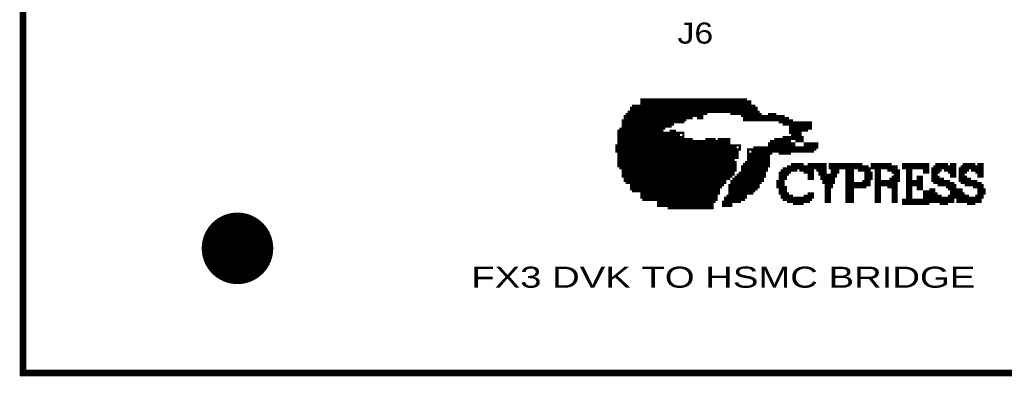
# Model space of a CAD drawing. Extents: x -0.1 to 58.6, y -0.1 to 66.1.
# Tile 1 of 29: x -0.1 to 29.6, y -0.1 to 10.7. Entities that reach past the tile are written whole.
import ezdxf

# ---------------------------------------------------------------- set-up
doc = ezdxf.new("R2010")
doc.units = 0
for name, color, linetype in [('BG_OUTLINE', 3, 'CONTINUOUS'), ('PG_SILKSCREEN_TOP', 5, 'CONTINUOUS'), ('PIN_SOLDERMASK_TOP', 9, 'CONTINUOUS'), ('PIN_TOP', 8, 'CONTINUOUS'), ('RD_SILKSCREEN_TOP', 10, 'CONTINUOUS')]:
    doc.layers.add(name, color=color, linetype=linetype)

msp = doc.modelspace()

# ---------------------------------------------------------------- linework, layer by layer
at = {"layer": 'BG_OUTLINE', "const_width": 0.2032}
msp.add_lwpolyline([(0.000015, 0), (33.500017, 0), (33.500017, 10.499999), (58.500018, 10.499999), (58.500018, 55.499998), (33.500017, 55.499998), (33.500017, 66), (0.000015, 66)], close=True, dxfattribs=at)
at = {"layer": 'PG_SILKSCREEN_TOP', "const_width": 0.127}
for points in [[(18.374639, 7.909555), (18.374639, 7.971785), (20.837169, 7.971785), (20.837169, 7.909555)], [(18.438139, 7.971785), (18.438139, 8.035285), (22.037319, 8.035285), (22.037319, 7.971785)], [(18.689599, 8.162285), (18.689599, 8.224515), (21.784589, 8.224515), (21.784589, 8.162285)], [(19.574789, 8.098785), (19.574789, 8.162285), (21.911589, 8.162285), (21.911589, 8.098785)], [(20.900669, 7.909555), (20.900669, 7.971785), (21.027669, 7.971785), (21.027669, 7.909555)], [(21.153399, 7.909555), (21.153399, 7.971785), (22.100819, 7.971785), (22.100819, 7.909555)], [(18.185409, 7.656825), (18.185409, 7.719055), (19.953249, 7.719055), (19.953249, 7.656825)], [(18.247639, 7.719055), (18.247639, 7.782555), (20.016749, 7.782555), (20.016749, 7.719055)], [(18.311139, 7.782555), (18.311139, 7.846055), (20.458709, 7.846055), (20.458709, 7.782555)], [(19.322059, 7.846055), (19.322059, 7.909555), (20.584439, 7.909555), (20.584439, 7.846055)], [(20.080249, 7.719055), (20.080249, 7.782555), (20.142479, 7.782555), (20.142479, 7.719055)], [(20.395209, 7.719055), (20.395209, 7.782555), (20.458709, 7.782555), (20.458709, 7.719055)], [(21.406129, 7.846055), (21.406129, 7.909555), (22.100819, 7.909555), (22.100819, 7.846055)], [(21.722359, 7.782555), (21.722359, 7.846055), (22.164319, 7.846055), (22.164319, 7.782555)], [(21.784589, 7.656825), (21.784589, 7.719055), (21.973819, 7.719055), (21.973819, 7.656825)], [(21.848089, 7.719055), (21.848089, 7.782555), (22.226549, 7.782555), (22.226549, 7.719055)], [(22.037319, 7.656825), (22.037319, 7.719055), (22.164319, 7.719055), (22.164319, 7.656825)], [(22.290049, 7.656825), (22.290049, 7.719055), (22.479279, 7.719055), (22.479279, 7.656825)], [(22.542779, 7.719055), (22.542779, 7.782555), (22.669779, 7.782555), (22.669779, 7.719055)], [(22.542779, 7.656825), (22.542779, 7.719055), (22.922509, 7.719055), (22.922509, 7.656825)], [(18.121909, 7.529825), (18.121909, 7.593325), (19.574789, 7.593325), (19.574789, 7.529825)], [(18.121909, 7.467595), (18.121909, 7.529825), (19.511289, 7.529825), (19.511289, 7.467595)], [(19.069329, 7.404095), (19.069329, 7.467595), (19.322059, 7.467595), (19.322059, 7.404095)], [(19.195059, 7.593325), (19.195059, 7.656825), (19.889749, 7.656825), (19.889749, 7.593325)], [(22.859009, 7.593325), (22.859009, 7.656825), (22.922509, 7.656825), (22.922509, 7.593325)], [(22.922509, 7.593325), (22.922509, 7.656825), (23.048239, 7.656825), (23.048239, 7.593325)], [(22.984739, 7.529825), (22.984739, 7.593325), (23.173969, 7.593325), (23.173969, 7.529825)], [(23.173969, 7.467595), (23.173969, 7.529825), (23.742929, 7.529825), (23.742929, 7.467595)], [(23.426699, 7.340595), (23.426699, 7.404095), (23.617199, 7.404095), (23.617199, 7.340595)], [(23.553699, 7.404095), (23.553699, 7.467595), (23.742929, 7.467595), (23.742929, 7.404095)], [(17.996179, 7.214865), (17.996179, 7.277095), (19.258559, 7.277095), (19.258559, 7.214865)], [(17.996179, 7.025635), (17.996179, 7.087865), (19.827519, 7.087865), (19.827519, 7.025635)], [(18.058409, 7.277095), (18.058409, 7.340595), (19.258559, 7.340595), (19.258559, 7.277095)], [(19.005829, 7.151365), (19.005829, 7.214865), (19.764019, 7.214865), (19.764019, 7.151365)], [(19.574789, 7.214865), (19.574789, 7.277095), (19.637019, 7.277095), (19.637019, 7.214865)], [(19.827519, 7.151365), (19.827519, 7.214865), (19.889749, 7.214865), (19.889749, 7.151365)], [(22.984739, 7.025635), (22.984739, 7.087865), (23.111739, 7.087865), (23.111739, 7.025635)], [(23.173969, 7.277095), (23.173969, 7.340595), (23.300969, 7.340595), (23.300969, 7.277095)], [(23.237469, 7.214865), (23.237469, 7.277095), (23.426699, 7.277095), (23.426699, 7.214865)], [(23.237469, 7.087865), (23.237469, 7.151365), (23.364469, 7.151365), (23.364469, 7.087865)], [(23.364469, 7.151365), (23.364469, 7.214865), (23.426699, 7.214865), (23.426699, 7.151365)], [(23.364469, 7.025635), (23.364469, 7.087865), (23.426699, 7.087865), (23.426699, 7.025635)], [(23.426699, 7.025635), (23.426699, 7.087865), (23.490199, 7.087865), (23.490199, 7.025635)], [(17.932679, 6.772905), (17.932679, 6.835135), (21.216899, 6.835135), (21.216899, 6.772905)], [(17.932679, 6.709405), (17.932679, 6.772905), (21.280399, 6.772905), (21.280399, 6.709405)], [(17.996179, 6.962135), (17.996179, 7.025635), (19.889749, 7.025635), (19.889749, 6.962135)], [(18.943599, 6.898635), (18.943599, 6.962135), (20.964169, 6.962135), (20.964169, 6.898635)], [(19.889749, 6.962135), (19.889749, 7.025635), (20.142479, 7.025635), (20.142479, 6.962135)], [(20.647939, 6.962135), (20.647939, 7.025635), (20.837169, 7.025635), (20.837169, 6.962135)], [(21.027669, 6.962135), (21.027669, 7.025635), (21.216899, 7.025635), (21.216899, 6.962135)], [(21.216899, 6.962135), (21.216899, 7.025635), (21.280399, 7.025635), (21.280399, 6.962135)], [(21.280399, 6.772905), (21.280399, 6.835135), (21.406129, 6.835135), (21.406129, 6.772905)], [(21.342629, 6.709405), (21.342629, 6.772905), (21.406129, 6.772905), (21.406129, 6.709405)], [(21.531859, 6.772905), (21.531859, 6.835135), (21.595359, 6.835135), (21.595359, 6.772905)], [(22.100819, 6.709405), (22.100819, 6.772905), (22.353549, 6.772905), (22.353549, 6.709405)], [(22.353549, 6.709405), (22.353549, 6.772905), (22.795509, 6.772905), (22.795509, 6.709405)], [(22.542779, 6.835135), (22.542779, 6.898635), (22.606279, 6.898635), (22.606279, 6.835135)], [(22.606279, 6.898635), (22.606279, 6.962135), (22.669779, 6.962135), (22.669779, 6.898635)], [(22.669779, 6.772905), (22.669779, 6.835135), (22.732009, 6.835135), (22.732009, 6.772905)], [(22.732009, 6.962135), (22.732009, 7.025635), (22.984739, 7.025635), (22.984739, 6.962135)], [(22.795509, 6.898635), (22.795509, 6.962135), (22.859009, 6.962135), (22.859009, 6.898635)], [(22.795509, 6.772905), (22.795509, 6.835135), (22.922509, 6.835135), (22.922509, 6.772905)], [(22.922509, 6.772905), (22.922509, 6.835135), (22.984739, 6.835135), (22.984739, 6.772905)], [(22.984739, 6.835135), (22.984739, 6.898635), (23.048239, 6.898635), (23.048239, 6.835135)], [(23.048239, 6.835135), (23.048239, 6.898635), (23.111739, 6.898635), (23.111739, 6.835135)], [(23.111739, 6.772905), (23.111739, 6.835135), (23.237469, 6.835135), (23.237469, 6.772905)], [(23.173969, 6.835135), (23.173969, 6.898635), (23.237469, 6.898635), (23.237469, 6.835135)], [(23.237469, 6.709405), (23.237469, 6.772905), (23.490199, 6.772905), (23.490199, 6.709405)], [(23.553699, 6.709405), (23.553699, 6.772905), (23.806429, 6.772905), (23.806429, 6.709405)], [(23.617199, 6.835135), (23.617199, 6.898635), (23.932159, 6.898635), (23.932159, 6.835135)], [(23.742929, 6.772905), (23.742929, 6.835135), (23.868659, 6.835135), (23.868659, 6.772905)], [(17.996179, 6.520175), (17.996179, 6.582405), (21.342629, 6.582405), (21.342629, 6.520175)], [(17.996179, 6.456675), (17.996179, 6.520175), (21.280399, 6.520175), (21.280399, 6.456675)], [(18.943599, 6.645905), (18.943599, 6.709405), (21.280399, 6.709405), (21.280399, 6.645905)], [(21.280399, 6.456675), (21.280399, 6.520175), (21.342629, 6.520175), (21.342629, 6.456675)], [(21.406129, 6.645905), (21.406129, 6.709405), (21.531859, 6.709405), (21.531859, 6.645905)], [(21.406129, 6.520175), (21.406129, 6.582405), (21.531859, 6.582405), (21.531859, 6.520175)], [(21.911589, 6.645905), (21.911589, 6.709405), (21.973819, 6.709405), (21.973819, 6.645905)], [(21.911589, 6.456675), (21.911589, 6.520175), (21.973819, 6.520175), (21.973819, 6.456675)], [(22.100819, 6.645905), (22.100819, 6.709405), (22.353549, 6.709405), (22.353549, 6.645905)], [(22.100819, 6.520175), (22.100819, 6.582405), (22.164319, 6.582405), (22.164319, 6.520175)], [(22.164319, 6.456675), (22.164319, 6.520175), (22.226549, 6.520175), (22.226549, 6.456675)], [(22.290049, 6.520175), (22.290049, 6.582405), (22.353549, 6.582405), (22.353549, 6.520175)], [(22.353549, 6.456675), (22.353549, 6.520175), (22.479279, 6.520175), (22.479279, 6.456675)], [(22.417049, 6.645905), (22.417049, 6.709405), (22.542779, 6.709405), (22.542779, 6.645905)], [(22.417049, 6.520175), (22.417049, 6.582405), (22.479279, 6.582405), (22.479279, 6.520175)], [(22.859009, 6.645905), (22.859009, 6.709405), (23.111739, 6.709405), (23.111739, 6.645905)], [(17.996179, 6.267445), (17.996179, 6.329675), (21.469629, 6.329675), (21.469629, 6.267445)], [(18.058409, 6.203945), (18.058409, 6.267445), (21.469629, 6.267445), (21.469629, 6.203945)], [(19.005829, 6.393175), (19.005829, 6.456675), (21.406129, 6.456675), (21.406129, 6.393175)], [(19.069329, 6.140445), (19.069329, 6.203945), (21.469629, 6.203945), (21.469629, 6.140445)], [(21.722359, 6.140445), (21.722359, 6.203945), (22.417049, 6.203945), (22.417049, 6.140445)], [(21.784589, 6.203945), (21.784589, 6.267445), (22.417049, 6.267445), (22.417049, 6.203945)], [(21.848089, 6.267445), (21.848089, 6.329675), (22.479279, 6.329675), (22.479279, 6.267445)], [(21.973819, 6.393175), (21.973819, 6.456675), (22.037319, 6.456675), (22.037319, 6.393175)], [(22.100819, 6.393175), (22.100819, 6.456675), (22.479279, 6.456675), (22.479279, 6.393175)], [(23.111739, 6.140445), (23.111739, 6.203945), (23.300969, 6.203945), (23.300969, 6.140445)], [(23.237469, 6.203945), (23.237469, 6.267445), (23.490199, 6.267445), (23.490199, 6.203945)], [(23.490199, 6.140445), (23.490199, 6.203945), (23.679429, 6.203945), (23.679429, 6.140445)], [(23.742929, 6.203945), (23.742929, 6.267445), (23.806429, 6.267445), (23.806429, 6.203945)], [(23.742929, 6.140445), (23.742929, 6.203945), (23.806429, 6.203945), (23.806429, 6.140445)], [(23.868659, 6.203945), (23.868659, 6.267445), (24.184889, 6.267445), (24.184889, 6.203945)], [(23.995659, 6.140445), (23.995659, 6.203945), (24.121389, 6.203945), (24.121389, 6.140445)], [(24.374119, 6.203945), (24.374119, 6.267445), (24.690349, 6.267445), (24.690349, 6.203945)], [(24.501119, 6.076945), (24.501119, 6.203945), (24.564619, 6.203945), (24.564619, 6.076945)], [(24.816079, 6.203945), (24.816079, 6.267445), (25.259309, 6.267445), (25.259309, 6.203945)], [(24.879579, 6.140445), (24.879579, 6.203945), (25.006579, 6.203945), (25.006579, 6.140445)], [(25.259309, 6.140445), (25.259309, 6.203945), (25.448539, 6.203945), (25.448539, 6.140445)], [(25.637769, 6.203945), (25.637769, 6.267445), (26.143229, 6.267445), (26.143229, 6.203945)], [(25.763499, 6.140445), (25.763499, 6.203945), (25.826999, 6.203945), (25.826999, 6.140445)], [(26.143229, 6.140445), (26.143229, 6.203945), (26.332459, 6.203945), (26.332459, 6.140445)], [(26.585189, 6.203945), (26.585189, 6.267445), (27.279879, 6.267445), (27.279879, 6.203945)], [(26.710919, 6.076945), (26.710919, 6.203945), (26.774419, 6.203945), (26.774419, 6.076945)], [(27.216379, 6.076945), (27.216379, 6.203945), (27.279879, 6.203945), (27.279879, 6.076945)], [(27.532609, 6.140445), (27.532609, 6.203945), (27.658339, 6.203945), (27.658339, 6.140445)], [(27.596109, 6.203945), (27.596109, 6.267445), (27.848839, 6.267445), (27.848839, 6.203945)], [(27.848839, 6.140445), (27.848839, 6.203945), (28.038069, 6.203945), (28.038069, 6.140445)], [(28.038069, 6.203945), (28.038069, 6.267445), (28.100299, 6.267445), (28.100299, 6.203945)], [(28.038069, 6.140445), (28.038069, 6.203945), (28.100299, 6.203945), (28.100299, 6.140445)], [(28.353029, 6.140445), (28.353029, 6.203945), (28.480029, 6.203945), (28.480029, 6.140445)], [(28.416529, 6.203945), (28.416529, 6.267445), (28.669259, 6.267445), (28.669259, 6.203945)], [(28.669259, 6.140445), (28.669259, 6.203945), (28.858489, 6.203945), (28.858489, 6.140445)], [(28.858489, 6.203945), (28.858489, 6.267445), (28.921989, 6.267445), (28.921989, 6.203945)], [(28.858489, 6.140445), (28.858489, 6.203945), (28.921989, 6.203945), (28.921989, 6.140445)], [(18.121909, 6.014715), (18.121909, 6.076945), (21.406129, 6.076945), (21.406129, 6.014715)], [(18.121909, 5.951215), (18.121909, 6.014715), (21.342629, 6.014715), (21.342629, 5.951215)], [(18.185409, 5.825485), (18.185409, 5.887715), (21.153399, 5.887715), (21.153399, 5.825485)], [(19.195059, 5.887715), (19.195059, 5.951215), (21.280399, 5.951215), (21.280399, 5.887715)], [(21.531859, 5.825485), (21.531859, 5.887715), (22.290049, 5.887715), (22.290049, 5.825485)], [(21.595359, 5.887715), (21.595359, 5.951215), (22.290049, 5.951215), (22.290049, 5.887715)], [(21.658859, 5.951215), (21.658859, 6.014715), (22.353549, 6.014715), (22.353549, 5.951215)], [(21.722359, 6.014715), (21.722359, 6.076945), (22.353549, 6.076945), (22.353549, 6.014715)], [(22.859009, 5.951215), (22.859009, 6.014715), (22.984739, 6.014715), (22.984739, 5.951215)], [(22.859009, 5.887715), (22.859009, 5.951215), (22.984739, 5.951215), (22.984739, 5.887715)], [(22.859009, 5.761985), (22.859009, 5.887715), (22.922509, 5.887715), (22.922509, 5.761985)], [(22.922509, 6.014715), (22.922509, 6.076945), (23.048239, 6.076945), (23.048239, 6.014715)], [(22.984739, 6.076945), (22.984739, 6.140445), (23.111739, 6.140445), (23.111739, 6.076945)], [(23.617199, 6.076945), (23.617199, 6.140445), (23.806429, 6.140445), (23.806429, 6.076945)], [(23.742929, 5.951215), (23.742929, 6.076945), (23.806429, 6.076945), (23.806429, 5.951215)], [(23.742929, 5.887715), (23.742929, 5.951215), (23.806429, 5.951215), (23.806429, 5.887715)], [(24.059159, 6.076945), (24.059159, 6.140445), (24.121389, 6.140445), (24.121389, 6.076945)], [(24.059159, 6.014715), (24.059159, 6.076945), (24.184889, 6.076945), (24.184889, 6.014715)], [(24.121389, 5.951215), (24.121389, 6.014715), (24.184889, 6.014715), (24.184889, 5.951215)], [(24.121389, 5.887715), (24.121389, 5.951215), (24.248389, 5.951215), (24.248389, 5.887715)], [(24.184889, 5.825485), (24.184889, 5.887715), (24.248389, 5.887715), (24.248389, 5.825485)], [(24.374119, 5.825485), (24.374119, 5.951215), (24.437619, 5.951215), (24.437619, 5.825485)], [(24.437619, 5.951215), (24.437619, 6.076945), (24.501119, 6.076945), (24.501119, 5.951215)], [(24.879579, 5.951215), (24.879579, 6.140445), (25.006579, 6.140445), (25.006579, 5.951215)], [(24.879579, 5.761985), (24.879579, 5.951215), (25.006579, 5.951215), (25.006579, 5.761985)], [(25.448539, 6.014715), (25.448539, 6.140445), (25.510769, 6.140445), (25.510769, 6.014715)], [(25.448539, 5.951215), (25.448539, 6.014715), (25.574269, 6.014715), (25.574269, 5.951215)], [(25.448539, 5.761985), (25.448539, 5.887715), (25.510769, 5.887715), (25.510769, 5.761985)], [(25.510769, 5.887715), (25.510769, 5.951215), (25.574269, 5.951215), (25.574269, 5.887715)], [(25.763499, 5.951215), (25.763499, 6.140445), (25.826999, 6.140445), (25.826999, 5.951215)], [(25.763499, 5.825485), (25.763499, 5.951215), (25.826999, 5.951215), (25.826999, 5.825485)], [(26.268959, 6.076945), (26.268959, 6.140445), (26.332459, 6.140445), (26.332459, 6.076945)], [(26.268959, 5.825485), (26.268959, 5.887715), (26.395959, 5.887715), (26.395959, 5.825485)], [(26.332459, 5.951215), (26.332459, 6.076945), (26.395959, 6.076945), (26.395959, 5.951215)], [(26.332459, 5.887715), (26.332459, 5.951215), (26.395959, 5.951215), (26.395959, 5.887715)], [(26.710919, 5.887715), (26.710919, 6.076945), (26.774419, 6.076945), (26.774419, 5.887715)], [(26.710919, 5.761985), (26.710919, 5.887715), (26.774419, 5.887715), (26.774419, 5.761985)], [(27.027149, 5.761985), (27.027149, 5.887715), (27.090649, 5.887715), (27.090649, 5.761985)], [(27.469109, 6.076945), (27.469109, 6.140445), (27.596109, 6.140445), (27.596109, 6.076945)], [(27.469109, 6.014715), (27.469109, 6.076945), (27.532609, 6.076945), (27.532609, 6.014715)], [(27.469109, 5.951215), (27.469109, 6.014715), (27.532609, 6.014715), (27.532609, 5.951215)], [(27.469109, 5.887715), (27.469109, 5.951215), (27.532609, 5.951215), (27.532609, 5.887715)], [(27.469109, 5.825485), (27.469109, 5.887715), (27.596109, 5.887715), (27.596109, 5.825485)], [(27.974569, 6.076945), (27.974569, 6.140445), (28.100299, 6.140445), (28.100299, 6.076945)], [(28.038069, 6.014715), (28.038069, 6.076945), (28.100299, 6.076945), (28.100299, 6.014715)], [(28.038069, 5.951215), (28.038069, 6.014715), (28.100299, 6.014715), (28.100299, 5.951215)], [(28.290799, 6.076945), (28.290799, 6.140445), (28.416529, 6.140445), (28.416529, 6.076945)], [(28.290799, 6.014715), (28.290799, 6.076945), (28.353029, 6.076945), (28.353029, 6.014715)], [(28.290799, 5.951215), (28.290799, 6.014715), (28.353029, 6.014715), (28.353029, 5.951215)], [(28.290799, 5.887715), (28.290799, 5.951215), (28.353029, 5.951215), (28.353029, 5.887715)], [(28.290799, 5.825485), (28.290799, 5.887715), (28.416529, 5.887715), (28.416529, 5.825485)], [(28.794989, 6.076945), (28.794989, 6.140445), (28.921989, 6.140445), (28.921989, 6.076945)], [(28.858489, 6.014715), (28.858489, 6.076945), (28.921989, 6.076945), (28.921989, 6.014715)], [(28.858489, 5.951215), (28.858489, 6.014715), (28.921989, 6.014715), (28.921989, 5.951215)], [(18.247639, 5.761985), (18.247639, 5.825485), (21.153399, 5.825485), (21.153399, 5.761985)], [(18.374639, 5.572755), (18.374639, 5.634985), (20.964169, 5.634985), (20.964169, 5.572755)], [(19.322059, 5.698485), (19.322059, 5.761985), (21.089899, 5.761985), (21.089899, 5.698485)], [(19.322059, 5.634985), (19.322059, 5.698485), (21.027669, 5.698485), (21.027669, 5.634985)], [(21.342629, 5.572755), (21.342629, 5.634985), (22.100819, 5.634985), (22.100819, 5.572755)], [(21.406129, 5.698485), (21.406129, 5.761985), (22.164319, 5.761985), (22.164319, 5.698485)], [(21.406129, 5.634985), (21.406129, 5.698485), (22.164319, 5.698485), (22.164319, 5.634985)], [(21.469629, 5.761985), (21.469629, 5.825485), (22.226549, 5.825485), (22.226549, 5.761985)], [(22.795509, 5.698485), (22.795509, 5.761985), (22.922509, 5.761985), (22.922509, 5.698485)], [(22.795509, 5.634985), (22.795509, 5.698485), (22.922509, 5.698485), (22.922509, 5.634985)], [(22.859009, 5.572755), (22.859009, 5.634985), (22.922509, 5.634985), (22.922509, 5.572755)], [(24.184889, 5.761985), (24.184889, 5.825485), (24.311889, 5.825485), (24.311889, 5.761985)], [(24.248389, 5.634985), (24.248389, 5.761985), (24.374119, 5.761985), (24.374119, 5.634985)], [(24.248389, 5.193025), (24.248389, 5.634985), (24.311889, 5.634985), (24.311889, 5.193025)], [(24.311889, 5.761985), (24.311889, 5.825485), (24.437619, 5.825485), (24.437619, 5.761985)], [(24.879579, 5.698485), (24.879579, 5.761985), (25.006579, 5.761985), (25.006579, 5.698485)], [(24.879579, 5.634985), (24.879579, 5.698485), (25.385039, 5.698485), (25.385039, 5.634985)], [(24.879579, 5.193025), (24.879579, 5.634985), (25.006579, 5.634985), (25.006579, 5.193025)], [(25.385039, 5.698485), (25.385039, 5.761985), (25.510769, 5.761985), (25.510769, 5.698485)], [(25.763499, 5.761985), (25.763499, 5.825485), (25.826999, 5.825485), (25.826999, 5.761985)], [(25.763499, 5.698485), (25.763499, 5.761985), (26.268959, 5.761985), (26.268959, 5.698485)], [(25.763499, 5.634985), (25.763499, 5.698485), (25.826999, 5.698485), (25.826999, 5.634985)], [(25.763499, 5.445755), (25.763499, 5.634985), (25.826999, 5.634985), (25.826999, 5.445755)], [(26.143229, 5.634985), (26.143229, 5.698485), (26.268959, 5.698485), (26.268959, 5.634985)], [(26.206729, 5.761985), (26.206729, 5.825485), (26.332459, 5.825485), (26.332459, 5.761985)], [(26.268959, 5.445755), (26.268959, 5.634985), (26.332459, 5.634985), (26.332459, 5.445755)], [(26.710919, 5.698485), (26.710919, 5.761985), (27.090649, 5.761985), (27.090649, 5.698485)], [(26.710919, 5.572755), (26.710919, 5.698485), (26.774419, 5.698485), (26.774419, 5.572755)], [(27.027149, 5.572755), (27.027149, 5.698485), (27.090649, 5.698485), (27.090649, 5.572755)], [(27.532609, 5.761985), (27.532609, 5.825485), (27.721839, 5.825485), (27.721839, 5.761985)], [(27.658339, 5.698485), (27.658339, 5.761985), (27.911069, 5.761985), (27.911069, 5.698485)], [(27.911069, 5.634985), (27.911069, 5.698485), (28.038069, 5.698485), (28.038069, 5.634985)], [(27.974569, 5.572755), (27.974569, 5.634985), (28.100299, 5.634985), (28.100299, 5.572755)], [(28.353029, 5.761985), (28.353029, 5.825485), (28.543529, 5.825485), (28.543529, 5.761985)], [(28.480029, 5.698485), (28.480029, 5.761985), (28.732759, 5.761985), (28.732759, 5.698485)], [(28.732759, 5.634985), (28.732759, 5.698485), (28.858489, 5.698485), (28.858489, 5.634985)], [(28.858489, 5.572755), (28.858489, 5.634985), (28.921989, 5.634985), (28.921989, 5.572755)], [(18.438139, 5.509255), (18.438139, 5.572755), (20.964169, 5.572755), (20.964169, 5.509255)], [(18.689599, 5.320025), (18.689599, 5.382255), (20.900669, 5.382255), (20.900669, 5.320025)], [(18.753099, 5.256525), (18.753099, 5.320025), (20.900669, 5.320025), (20.900669, 5.256525)], [(19.511289, 5.445755), (19.511289, 5.509255), (20.964169, 5.509255), (20.964169, 5.445755)], [(21.280399, 5.256525), (21.280399, 5.320025), (21.722359, 5.320025), (21.722359, 5.256525)], [(21.342629, 5.509255), (21.342629, 5.572755), (22.037319, 5.572755), (22.037319, 5.509255)], [(21.342629, 5.445755), (21.342629, 5.509255), (21.973819, 5.509255), (21.973819, 5.445755)], [(21.342629, 5.320025), (21.342629, 5.382255), (21.784589, 5.382255), (21.784589, 5.320025)], [(22.859009, 5.445755), (22.859009, 5.572755), (22.984739, 5.572755), (22.984739, 5.445755)], [(22.922509, 5.382255), (22.922509, 5.445755), (22.984739, 5.445755), (22.984739, 5.382255)], [(22.922509, 5.320025), (22.922509, 5.382255), (23.048239, 5.382255), (23.048239, 5.320025)], [(22.984739, 5.256525), (22.984739, 5.320025), (23.173969, 5.320025), (23.173969, 5.256525)], [(23.617199, 5.256525), (23.617199, 5.320025), (23.742929, 5.320025), (23.742929, 5.256525)], [(23.742929, 5.320025), (23.742929, 5.382255), (23.806429, 5.382255), (23.806429, 5.320025)], [(25.763499, 5.193025), (25.763499, 5.445755), (25.826999, 5.445755), (25.826999, 5.193025)], [(26.268959, 5.193025), (26.268959, 5.445755), (26.332459, 5.445755), (26.332459, 5.193025)], [(26.710919, 5.445755), (26.710919, 5.572755), (26.774419, 5.572755), (26.774419, 5.445755)], [(26.710919, 5.193025), (26.710919, 5.445755), (26.774419, 5.445755), (26.774419, 5.193025)], [(27.216379, 5.193025), (27.216379, 5.445755), (27.279879, 5.445755), (27.279879, 5.193025)], [(27.405609, 5.445755), (27.405609, 5.509255), (27.469109, 5.509255), (27.469109, 5.445755)], [(27.405609, 5.382255), (27.405609, 5.445755), (27.469109, 5.445755), (27.469109, 5.382255)], [(27.405609, 5.320025), (27.405609, 5.382255), (27.532609, 5.382255), (27.532609, 5.320025)], [(27.405609, 5.256525), (27.405609, 5.320025), (27.658339, 5.320025), (27.658339, 5.256525)], [(27.974569, 5.256525), (27.974569, 5.320025), (28.038069, 5.320025), (28.038069, 5.256525)], [(28.038069, 5.509255), (28.038069, 5.572755), (28.100299, 5.572755), (28.100299, 5.509255)], [(28.038069, 5.445755), (28.038069, 5.509255), (28.163799, 5.509255), (28.163799, 5.445755)], [(28.038069, 5.382255), (28.038069, 5.445755), (28.100299, 5.445755), (28.100299, 5.382255)], [(28.038069, 5.320025), (28.038069, 5.382255), (28.100299, 5.382255), (28.100299, 5.320025)], [(28.227299, 5.445755), (28.227299, 5.509255), (28.290799, 5.509255), (28.290799, 5.445755)], [(28.227299, 5.382255), (28.227299, 5.445755), (28.290799, 5.445755), (28.290799, 5.382255)], [(28.227299, 5.320025), (28.227299, 5.382255), (28.353029, 5.382255), (28.353029, 5.320025)], [(28.227299, 5.256525), (28.227299, 5.320025), (28.480029, 5.320025), (28.480029, 5.256525)], [(28.794989, 5.256525), (28.794989, 5.320025), (28.858489, 5.320025), (28.858489, 5.256525)], [(28.858489, 5.509255), (28.858489, 5.572755), (28.921989, 5.572755), (28.921989, 5.509255)], [(28.858489, 5.445755), (28.858489, 5.509255), (28.985489, 5.509255), (28.985489, 5.445755)], [(28.858489, 5.382255), (28.858489, 5.445755), (28.921989, 5.445755), (28.921989, 5.382255)], [(28.858489, 5.320025), (28.858489, 5.382255), (28.921989, 5.382255), (28.921989, 5.320025)], [(19.195059, 5.067295), (19.195059, 5.130795), (20.774939, 5.130795), (20.774939, 5.067295)], [(19.511289, 5.003795), (19.511289, 5.067295), (20.774939, 5.067295), (20.774939, 5.003795)], [(19.889749, 5.193025), (19.889749, 5.256525), (20.837169, 5.256525), (20.837169, 5.193025)], [(21.153399, 5.067295), (21.153399, 5.130795), (21.342629, 5.130795), (21.342629, 5.067295)], [(21.216899, 5.193025), (21.216899, 5.256525), (21.595359, 5.256525), (21.595359, 5.193025)], [(23.111739, 5.193025), (23.111739, 5.256525), (23.364469, 5.256525), (23.364469, 5.193025)], [(23.300969, 5.130795), (23.300969, 5.193025), (23.490199, 5.193025), (23.490199, 5.130795)], [(23.426699, 5.193025), (23.426699, 5.256525), (23.679429, 5.256525), (23.679429, 5.193025)], [(26.585189, 5.135875), (26.585189, 5.199375), (27.279879, 5.199375), (27.279879, 5.135875)], [(27.405609, 5.193025), (27.405609, 5.256525), (27.469109, 5.256525), (27.469109, 5.193025)], [(27.596109, 5.193025), (27.596109, 5.256525), (27.785339, 5.256525), (27.785339, 5.193025)], [(27.721839, 5.130795), (27.721839, 5.193025), (27.848839, 5.193025), (27.848839, 5.130795)], [(27.848839, 5.193025), (27.848839, 5.256525), (28.038069, 5.256525), (28.038069, 5.193025)], [(28.227299, 5.193025), (28.227299, 5.256525), (28.290799, 5.256525), (28.290799, 5.193025)], [(28.416529, 5.193025), (28.416529, 5.256525), (28.605759, 5.256525), (28.605759, 5.193025)], [(28.543529, 5.130795), (28.543529, 5.193025), (28.669259, 5.193025), (28.669259, 5.130795)], [(28.669259, 5.193025), (28.669259, 5.256525), (28.858489, 5.256525), (28.858489, 5.193025)]]:
    msp.add_lwpolyline(points, close=True, dxfattribs=at)
at = {"layer": 'PIN_SOLDERMASK_TOP', "const_width": 0.01}
msp.add_lwpolyline([(6.470018, 2.685501, 1), (6.470018, 4.834499, 1)], format="xyb", close=True, dxfattribs=at)
for points in [[(6.052327, 4.749991), (6.887708, 4.749991)], [(6.076869, 4.75999), (6.863166, 4.75999)], [(6.10332, 4.76999), (6.836715, 4.76999)], [(6.132131, 4.77999), (6.807904, 4.77999)], [(6.163968, 4.78999), (6.776067, 4.78999)], [(6.199894, 4.79999), (6.740141, 4.79999)], [(6.241834, 4.80999), (6.698201, 4.80999)], [(6.294041, 4.81999), (6.645994, 4.81999)], [(6.371692, 4.82999), (6.568343, 4.82999)], [(5.654812, 4.459991), (7.285223, 4.459991)], [(5.663507, 4.469991), (7.276529, 4.469991)], [(5.672422, 4.479991), (7.267613, 4.479991)], [(5.681563, 4.489991), (7.258472, 4.489991)], [(5.690941, 4.499991), (7.249094, 4.499991)], [(5.700563, 4.509991), (7.239472, 4.509991)], [(5.710438, 4.519991), (7.229597, 4.519991)], [(5.720578, 4.529991), (7.219457, 4.529991)], [(5.730992, 4.539991), (7.209043, 4.539991)], [(5.74169, 4.549991), (7.198345, 4.549991)], [(5.752689, 4.559991), (7.187347, 4.559991)], [(5.763999, 4.569991), (7.176036, 4.569991)], [(5.77564, 4.579991), (7.164395, 4.579991)], [(5.787624, 4.589991), (7.152411, 4.589991)], [(5.799971, 4.599991), (7.140064, 4.599991)], [(5.812704, 4.609991), (7.127331, 4.609991)], [(5.825843, 4.619991), (7.114192, 4.619991)], [(5.839412, 4.629991), (7.100623, 4.629991)], [(5.853445, 4.639991), (7.08659, 4.639991)], [(5.867969, 4.649991), (7.072066, 4.649991)], [(5.883024, 4.659991), (7.057012, 4.659991)], [(5.898647, 4.669991), (7.041388, 4.669991)], [(5.914893, 4.679991), (7.025142, 4.679991)], [(5.931814, 4.689991), (7.008221, 4.689991)], [(5.949475, 4.699991), (6.99056, 4.699991)], [(5.967959, 4.709991), (6.972076, 4.709991)], [(5.987354, 4.719991), (6.952681, 4.719991)], [(6.007778, 4.729991), (6.932257, 4.729991)], [(6.029376, 4.739991), (6.910659, 4.739991)], [(5.472745, 4.159992), (7.46729, 4.159992)], [(5.476814, 4.169992), (7.463221, 4.169992)], [(5.481002, 4.179992), (7.459033, 4.179992)], [(5.485308, 4.189992), (7.454727, 4.189992)], [(5.489735, 4.199992), (7.4503, 4.199992)], [(5.494287, 4.209992), (7.445748, 4.209992)], [(5.49896, 4.219992), (7.441075, 4.219992)], [(5.503761, 4.229992), (7.436274, 4.229992)], [(5.508688, 4.239992), (7.431347, 4.239992)], [(5.513746, 4.249991), (7.426289, 4.249991)], [(5.518937, 4.259991), (7.421098, 4.259991)], [(5.524261, 4.269991), (7.415774, 4.269991)], [(5.529722, 4.279991), (7.410313, 4.279991)], [(5.535323, 4.289991), (7.404712, 4.289991)], [(5.541063, 4.299991), (7.398972, 4.299991)], [(5.546949, 4.309991), (7.393087, 4.309991)], [(5.552981, 4.319991), (7.387054, 4.319991)], [(5.559163, 4.329991), (7.380872, 4.329991)], [(5.565498, 4.339991), (7.374537, 4.339991)], [(5.571988, 4.349991), (7.368047, 4.349991)], [(5.57864, 4.359991), (7.361395, 4.359991)], [(5.585452, 4.369991), (7.354583, 4.369991)], [(5.592432, 4.379991), (7.347603, 4.379991)], [(5.599582, 4.389991), (7.340453, 4.389991)], [(5.606908, 4.399991), (7.333127, 4.399991)], [(5.614413, 4.409991), (7.325622, 4.409991)], [(5.622105, 4.419991), (7.317931, 4.419991)], [(5.629984, 4.429991), (7.310051, 4.429991)], [(5.638058, 4.439991), (7.301977, 4.439991)], [(5.646331, 4.449991), (7.293704, 4.449991)], [(5.400182, 3.859992), (7.539853, 3.859992)], [(5.401165, 3.869992), (7.53887, 3.869992)], [(5.402242, 3.879992), (7.537793, 3.879992)], [(5.403413, 3.889992), (7.536622, 3.889992)], [(5.404678, 3.899992), (7.535357, 3.899992)], [(5.406039, 3.909992), (7.533996, 3.909992)], [(5.407497, 3.919992), (7.532538, 3.919992)], [(5.409052, 3.929992), (7.530983, 3.929992)], [(5.410703, 3.939992), (7.529332, 3.939992)], [(5.41245, 3.949992), (7.527585, 3.949992)], [(5.414297, 3.959992), (7.525738, 3.959992)], [(5.41624, 3.969992), (7.523795, 3.969992)], [(5.418282, 3.979992), (7.521753, 3.979992)], [(5.420424, 3.989992), (7.519612, 3.989992)], [(5.422664, 3.999992), (7.517371, 3.999992)], [(5.425006, 4.009992), (7.515029, 4.009992)], [(5.427449, 4.019992), (7.512586, 4.019992)], [(5.429994, 4.029992), (7.510041, 4.029992)], [(5.432641, 4.039992), (7.507394, 4.039992)], [(5.435392, 4.049992), (7.504643, 4.049992)], [(5.438247, 4.059992), (7.501788, 4.059992)], [(5.441208, 4.069992), (7.498827, 4.069992)], [(5.444274, 4.079992), (7.495761, 4.079992)], [(5.447447, 4.089992), (7.492589, 4.089992)], [(5.450728, 4.099992), (7.489307, 4.099992)], [(5.454119, 4.109992), (7.485916, 4.109992)], [(5.457619, 4.119992), (7.482416, 4.119992)], [(5.461231, 4.129992), (7.478804, 4.129992)], [(5.464955, 4.139992), (7.47508, 4.139992)], [(5.468793, 4.149992), (7.471242, 4.149992)], [(5.395521, 3.759992), (7.544514, 3.759992)], [(5.395567, 3.769992), (7.544468, 3.769992)], [(5.395567, 3.749992), (7.544468, 3.749992)], [(5.395707, 3.779992), (7.544328, 3.779992)], [(5.395707, 3.739993), (7.544328, 3.739993)], [(5.395938, 3.789992), (7.544097, 3.789992)], [(5.395938, 3.729993), (7.544097, 3.729993)], [(5.396266, 3.799992), (7.54377, 3.799992)], [(5.396266, 3.719993), (7.54377, 3.719993)], [(5.396685, 3.809992), (7.54335, 3.809992)], [(5.396685, 3.709993), (7.54335, 3.709993)], [(5.397195, 3.819992), (7.54284, 3.819992)], [(5.397198, 3.699993), (7.542837, 3.699993)], [(5.397802, 3.829992), (7.542233, 3.829992)], [(5.397802, 3.689993), (7.542233, 3.689993)], [(5.398501, 3.839992), (7.541534, 3.839992)], [(5.398503, 3.679993), (7.541532, 3.679993)], [(5.399296, 3.849992), (7.540739, 3.849992)], [(5.399296, 3.669993), (7.540739, 3.669993)], [(5.400185, 3.659993), (7.53985, 3.659993)], [(5.401165, 3.649993), (7.53887, 3.649993)], [(5.402242, 3.639993), (7.537793, 3.639993)], [(5.403413, 3.629993), (7.536622, 3.629993)], [(5.404681, 3.619993), (7.535355, 3.619993)], [(5.406042, 3.609993), (7.533993, 3.609993)], [(5.4075, 3.599993), (7.532535, 3.599993)], [(5.409054, 3.589993), (7.530981, 3.589993)], [(5.410705, 3.579993), (7.52933, 3.579993)], [(5.412453, 3.569993), (7.527582, 3.569993)], [(5.4143, 3.559993), (7.525736, 3.559993)], [(5.416243, 3.549993), (7.523792, 3.549993)], [(5.418285, 3.539993), (7.52175, 3.539993)], [(5.420426, 3.529993), (7.519609, 3.529993)], [(5.422669, 3.519993), (7.517366, 3.519993)], [(5.425011, 3.509993), (7.515024, 3.509993)], [(5.427452, 3.499993), (7.512583, 3.499993)], [(5.429997, 3.489993), (7.510038, 3.489993)], [(5.432646, 3.479993), (7.507389, 3.479993)], [(5.435397, 3.469993), (7.504638, 3.469993)], [(5.438252, 3.459993), (7.501783, 3.459993)], [(5.441211, 3.449993), (7.498824, 3.449993)], [(5.444279, 3.439993), (7.495756, 3.439993)], [(5.447452, 3.429993), (7.492583, 3.429993)], [(5.450733, 3.419993), (7.489302, 3.419993)], [(5.454124, 3.409993), (7.485911, 3.409993)], [(5.457624, 3.399993), (7.482411, 3.399993)], [(5.461236, 3.389993), (7.478799, 3.389993)], [(5.46496, 3.379993), (7.475075, 3.379993)], [(5.468798, 3.369993), (7.471237, 3.369993)], [(5.472753, 3.359993), (7.467282, 3.359993)], [(5.476822, 3.349993), (7.463213, 3.349993)], [(5.481008, 3.339993), (7.459028, 3.339993)], [(5.485315, 3.329993), (7.45472, 3.329993)], [(5.489743, 3.319993), (7.450292, 3.319993)], [(5.494292, 3.309993), (7.445743, 3.309993)], [(5.498968, 3.299993), (7.441067, 3.299993)], [(5.503769, 3.289993), (7.436267, 3.289993)], [(5.508696, 3.279993), (7.431339, 3.279993)], [(5.513756, 3.269993), (7.426279, 3.269993)], [(5.518945, 3.259993), (7.42109, 3.259993)], [(5.524269, 3.249994), (7.415766, 3.249994)], [(5.529732, 3.239994), (7.410303, 3.239994)], [(5.535331, 3.229994), (7.404705, 3.229994)], [(5.541073, 3.219994), (7.398962, 3.219994)], [(5.546959, 3.209994), (7.393076, 3.209994)], [(5.552991, 3.199994), (7.387044, 3.199994)], [(5.559174, 3.189994), (7.380862, 3.189994)], [(5.565508, 3.179994), (7.374527, 3.179994)], [(5.571998, 3.169994), (7.368037, 3.169994)], [(5.57865, 3.159994), (7.361385, 3.159994)], [(5.585463, 3.149994), (7.354573, 3.149994)], [(5.592442, 3.139994), (7.347593, 3.139994)], [(5.599595, 3.129994), (7.34044, 3.129994)], [(5.60692, 3.119994), (7.333115, 3.119994)], [(5.614426, 3.109994), (7.325609, 3.109994)], [(5.622115, 3.099994), (7.31792, 3.099994)], [(5.629996, 3.089994), (7.310039, 3.089994)], [(5.638071, 3.079994), (7.301964, 3.079994)], [(5.646344, 3.069994), (7.293691, 3.069994)], [(5.654827, 3.059994), (7.285208, 3.059994)], [(5.663522, 3.049994), (7.276513, 3.049994)], [(5.672435, 3.039994), (7.2676, 3.039994)], [(5.681579, 3.029994), (7.258456, 3.029994)], [(5.690956, 3.019994), (7.249079, 3.019994)], [(5.700578, 3.009994), (7.239457, 3.009994)], [(5.710453, 2.999994), (7.229582, 2.999994)], [(5.720593, 2.989994), (7.219442, 2.989994)], [(5.731007, 2.979994), (7.209028, 2.979994)], [(5.741708, 2.969994), (7.198327, 2.969994)], [(5.752706, 2.959994), (7.187329, 2.959994)], [(5.764017, 2.949994), (7.176018, 2.949994)], [(5.775658, 2.939994), (7.164377, 2.939994)], [(5.787641, 2.929994), (7.152394, 2.929994)], [(5.799991, 2.919994), (7.140044, 2.919994)], [(5.812724, 2.909994), (7.127311, 2.909994)], [(5.825863, 2.899994), (7.114172, 2.899994)], [(5.839435, 2.889994), (7.1006, 2.889994)], [(5.853466, 2.879994), (7.08657, 2.879994)], [(5.867992, 2.869994), (7.072043, 2.869994)], [(5.883046, 2.859994), (7.056989, 2.859994)], [(5.898672, 2.849994), (7.041363, 2.849994)], [(5.914918, 2.839994), (7.025117, 2.839994)], [(5.93184, 2.829994), (7.008195, 2.829994)], [(5.949503, 2.819994), (6.990532, 2.819994)], [(5.967987, 2.809994), (6.972049, 2.809994)], [(5.987385, 2.799994), (6.952651, 2.799994)], [(6.007811, 2.789994), (6.932224, 2.789994)], [(6.029409, 2.779994), (6.910626, 2.779994)], [(6.052363, 2.769994), (6.887672, 2.769994)], [(6.076907, 2.759994), (6.863128, 2.759994)], [(6.103363, 2.749994), (6.836672, 2.749994)], [(6.132177, 2.739995), (6.807858, 2.739995)], [(6.164019, 2.729995), (6.776016, 2.729995)], [(6.199952, 2.719995), (6.740083, 2.719995)], [(6.241905, 2.709995), (6.69813, 2.709995)], [(6.294133, 2.699995), (6.645902, 2.699995)], [(6.371857, 2.689995), (6.568178, 2.689995)]]:
    msp.add_lwpolyline(points, dxfattribs=at)
at = {"layer": 'PIN_TOP', "const_width": 0.01}
msp.add_lwpolyline([(6.470018, 2.749001, 1), (6.470018, 4.770999, 1)], format="xyb", close=True, dxfattribs=at)
for points in [[(6.264989, 4.749991), (6.675046, 4.749991)], [(6.321232, 4.75999), (6.618803, 4.75999)], [(6.424877, 4.76999), (6.515158, 4.76999)], [(5.740545, 4.459991), (7.19949, 4.459991)], [(5.750276, 4.469991), (7.18976, 4.469991)], [(5.760278, 4.479991), (7.179757, 4.479991)], [(5.770568, 4.489991), (7.169467, 4.489991)], [(5.781157, 4.499991), (7.158878, 4.499991)], [(5.792056, 4.509991), (7.147979, 4.509991)], [(5.803285, 4.519991), (7.13675, 4.519991)], [(5.81486, 4.529991), (7.125175, 4.529991)], [(5.826798, 4.539991), (7.113237, 4.539991)], [(5.83912, 4.549991), (7.100915, 4.549991)], [(5.85185, 4.559991), (7.088185, 4.559991)], [(5.865012, 4.569991), (7.075023, 4.569991)], [(5.878637, 4.579991), (7.061398, 4.579991)], [(5.892754, 4.589991), (7.047281, 4.589991)], [(5.907405, 4.599991), (7.03263, 4.599991)], [(5.92263, 4.609991), (7.017405, 4.609991)], [(5.938479, 4.619991), (7.001556, 4.619991)], [(5.95501, 4.629991), (6.985025, 4.629991)], [(5.972289, 4.639991), (6.967746, 4.639991)], [(5.990399, 4.649991), (6.949636, 4.649991)], [(6.009437, 4.659991), (6.930598, 4.659991)], [(6.029523, 4.669991), (6.910512, 4.669991)], [(6.050811, 4.679991), (6.889224, 4.679991)], [(6.073488, 4.689991), (6.866547, 4.689991)], [(6.097814, 4.699991), (6.842222, 4.699991)], [(6.124133, 4.709991), (6.815902, 4.709991)], [(6.152944, 4.719991), (6.787091, 4.719991)], [(6.184997, 4.729991), (6.755039, 4.729991)], [(6.22155, 4.739991), (6.718485, 4.739991)], [(5.541513, 4.159992), (7.398522, 4.159992)], [(5.545884, 4.169992), (7.394151, 4.169992)], [(5.550385, 4.179992), (7.38965, 4.179992)], [(5.555018, 4.189992), (7.385017, 4.189992)], [(5.559786, 4.199992), (7.380249, 4.199992)], [(5.564688, 4.209992), (7.375347, 4.209992)], [(5.569727, 4.219992), (7.370308, 4.219992)], [(5.574906, 4.229992), (7.365129, 4.229992)], [(5.580228, 4.239992), (7.359807, 4.239992)], [(5.585696, 4.249991), (7.354339, 4.249991)], [(5.591312, 4.259991), (7.348723, 4.259991)], [(5.597078, 4.269991), (7.342957, 4.269991)], [(5.602996, 4.279991), (7.337039, 4.279991)], [(5.609072, 4.289991), (7.330963, 4.289991)], [(5.61531, 4.299991), (7.324725, 4.299991)], [(5.621711, 4.309991), (7.318324, 4.309991)], [(5.628277, 4.319991), (7.311758, 4.319991)], [(5.635018, 4.329991), (7.305017, 4.329991)], [(5.641932, 4.339991), (7.298103, 4.339991)], [(5.649026, 4.349991), (7.291009, 4.349991)], [(5.656306, 4.359991), (7.283729, 4.359991)], [(5.663776, 4.369991), (7.276259, 4.369991)], [(5.671439, 4.379991), (7.268596, 4.379991)], [(5.679305, 4.389991), (7.26073, 4.389991)], [(5.687375, 4.399991), (7.25266, 4.399991)], [(5.69566, 4.409991), (7.244375, 4.409991)], [(5.704167, 4.419991), (7.235868, 4.419991)], [(5.712899, 4.429991), (7.227136, 4.429991)], [(5.721868, 4.439991), (7.218167, 4.439991)], [(5.731081, 4.449991), (7.208954, 4.449991)], [(5.463977, 3.859992), (7.476058, 3.859992)], [(5.465021, 3.869992), (7.475014, 3.869992)], [(5.466166, 3.879992), (7.473869, 3.879992)], [(5.467411, 3.889992), (7.472624, 3.889992)], [(5.46876, 3.899992), (7.471275, 3.899992)], [(5.470207, 3.909992), (7.469828, 3.909992)], [(5.471759, 3.919992), (7.468276, 3.919992)], [(5.473413, 3.929992), (7.466622, 3.929992)], [(5.475171, 3.939992), (7.464864, 3.939992)], [(5.477032, 3.949992), (7.463003, 3.949992)], [(5.478998, 3.959992), (7.461037, 3.959992)], [(5.481069, 3.969992), (7.458967, 3.969992)], [(5.483245, 3.979992), (7.45679, 3.979992)], [(5.485529, 3.989992), (7.454506, 3.989992)], [(5.487919, 3.999992), (7.452116, 3.999992)], [(5.490416, 4.009992), (7.449619, 4.009992)], [(5.493022, 4.019992), (7.447013, 4.019992)], [(5.495737, 4.029992), (7.444298, 4.029992)], [(5.498564, 4.039992), (7.441471, 4.039992)], [(5.501503, 4.049992), (7.438532, 4.049992)], [(5.504553, 4.059992), (7.435482, 4.059992)], [(5.507718, 4.069992), (7.432317, 4.069992)], [(5.510997, 4.079992), (7.429038, 4.079992)], [(5.514391, 4.089992), (7.425644, 4.089992)], [(5.517904, 4.099992), (7.422131, 4.099992)], [(5.521533, 4.109992), (7.418502, 4.109992)], [(5.525285, 4.119992), (7.41475, 4.119992)], [(5.529156, 4.129992), (7.410879, 4.129992)], [(5.533149, 4.139992), (7.406886, 4.139992)], [(5.537269, 4.149992), (7.402766, 4.149992)], [(5.459021, 3.759992), (7.481014, 3.759992)], [(5.45907, 3.769992), (7.480965, 3.769992)], [(5.45907, 3.749992), (7.480965, 3.749992)], [(5.459217, 3.779992), (7.480818, 3.779992)], [(5.459217, 3.739993), (7.480818, 3.739993)], [(5.459466, 3.789992), (7.480569, 3.789992)], [(5.459466, 3.729993), (7.480569, 3.729993)], [(5.459811, 3.799992), (7.480224, 3.799992)], [(5.459811, 3.719993), (7.480224, 3.719993)], [(5.460256, 3.809992), (7.479779, 3.809992)], [(5.460258, 3.709993), (7.479777, 3.709993)], [(5.460802, 3.819992), (7.479233, 3.819992)], [(5.460802, 3.699993), (7.479233, 3.699993)], [(5.461447, 3.829992), (7.478588, 3.829992)], [(5.461447, 3.689993), (7.478588, 3.689993)], [(5.462189, 3.839992), (7.477846, 3.839992)], [(5.462191, 3.679993), (7.477844, 3.679993)], [(5.463035, 3.849992), (7.477001, 3.849992)], [(5.463035, 3.669993), (7.477001, 3.669993)], [(5.463979, 3.659993), (7.476056, 3.659993)], [(5.465023, 3.649993), (7.475012, 3.649993)], [(5.466169, 3.639993), (7.473866, 3.639993)], [(5.467414, 3.629993), (7.472622, 3.629993)], [(5.468762, 3.619993), (7.471273, 3.619993)], [(5.47021, 3.609993), (7.469825, 3.609993)], [(5.471762, 3.599993), (7.468273, 3.599993)], [(5.473416, 3.589993), (7.46662, 3.589993)], [(5.475173, 3.579993), (7.464862, 3.579993)], [(5.477035, 3.569993), (7.463, 3.569993)], [(5.479001, 3.559993), (7.461034, 3.559993)], [(5.481071, 3.549993), (7.458964, 3.549993)], [(5.483248, 3.539993), (7.456787, 3.539993)], [(5.485531, 3.529993), (7.454504, 3.529993)], [(5.487921, 3.519993), (7.452114, 3.519993)], [(5.490418, 3.509993), (7.449617, 3.509993)], [(5.493027, 3.499993), (7.447008, 3.499993)], [(5.495742, 3.489993), (7.444293, 3.489993)], [(5.498569, 3.479993), (7.441466, 3.479993)], [(5.501508, 3.469993), (7.438527, 3.469993)], [(5.504558, 3.459993), (7.435477, 3.459993)], [(5.507723, 3.449993), (7.432312, 3.449993)], [(5.511002, 3.439993), (7.429033, 3.439993)], [(5.514396, 3.429993), (7.425639, 3.429993)], [(5.517909, 3.419993), (7.422126, 3.419993)], [(5.521538, 3.409993), (7.418497, 3.409993)], [(5.52529, 3.399993), (7.414745, 3.399993)], [(5.529161, 3.389993), (7.410874, 3.389993)], [(5.533156, 3.379993), (7.406879, 3.379993)], [(5.537274, 3.369993), (7.402761, 3.369993)], [(5.541518, 3.359993), (7.398517, 3.359993)], [(5.545892, 3.349993), (7.394143, 3.349993)], [(5.550393, 3.339993), (7.389642, 3.339993)], [(5.555026, 3.329993), (7.385009, 3.329993)], [(5.559793, 3.319993), (7.380242, 3.319993)], [(5.564696, 3.309993), (7.37534, 3.309993)], [(5.569735, 3.299993), (7.3703, 3.299993)], [(5.574914, 3.289993), (7.365121, 3.289993)], [(5.580238, 3.279993), (7.359797, 3.279993)], [(5.585704, 3.269993), (7.354331, 3.269993)], [(5.59132, 3.259993), (7.348715, 3.259993)], [(5.597086, 3.249994), (7.342949, 3.249994)], [(5.603006, 3.239994), (7.337029, 3.239994)], [(5.609082, 3.229994), (7.330953, 3.229994)], [(5.61532, 3.219994), (7.324715, 3.219994)], [(5.621718, 3.209994), (7.318317, 3.209994)], [(5.628287, 3.199994), (7.311748, 3.199994)], [(5.635028, 3.189994), (7.305007, 3.189994)], [(5.641942, 3.179994), (7.298093, 3.179994)], [(5.649036, 3.169994), (7.290999, 3.169994)], [(5.656316, 3.159994), (7.283719, 3.159994)], [(5.663786, 3.149994), (7.276249, 3.149994)], [(5.671452, 3.139994), (7.268583, 3.139994)], [(5.679316, 3.129994), (7.26072, 3.129994)], [(5.687388, 3.119994), (7.252647, 3.119994)], [(5.695673, 3.109994), (7.244362, 3.109994)], [(5.70418, 3.099994), (7.235855, 3.099994)], [(5.712912, 3.089994), (7.227123, 3.089994)], [(5.721881, 3.079994), (7.218154, 3.079994)], [(5.731093, 3.069994), (7.208942, 3.069994)], [(5.74056, 3.059994), (7.199475, 3.059994)], [(5.750291, 3.049994), (7.189744, 3.049994)], [(5.760293, 3.039994), (7.179742, 3.039994)], [(5.770583, 3.029994), (7.169452, 3.029994)], [(5.781172, 3.019994), (7.158863, 3.019994)], [(5.792074, 3.009994), (7.147961, 3.009994)], [(5.803303, 2.999994), (7.136732, 2.999994)], [(5.814878, 2.989994), (7.125157, 2.989994)], [(5.826816, 2.979994), (7.113219, 2.979994)], [(5.83914, 2.969994), (7.100895, 2.969994)], [(5.85187, 2.959994), (7.088165, 2.959994)], [(5.865033, 2.949994), (7.075002, 2.949994)], [(5.878657, 2.939994), (7.061378, 2.939994)], [(5.892777, 2.929994), (7.047258, 2.929994)], [(5.907428, 2.919994), (7.032607, 2.919994)], [(5.922653, 2.909994), (7.017382, 2.909994)], [(5.938505, 2.899994), (7.00153, 2.899994)], [(5.955035, 2.889994), (6.985, 2.889994)], [(5.972315, 2.879994), (6.96772, 2.879994)], [(5.990427, 2.869994), (6.949608, 2.869994)], [(6.009467, 2.859994), (6.930568, 2.859994)], [(6.029556, 2.849994), (6.910479, 2.849994)], [(6.050844, 2.839994), (6.889191, 2.839994)], [(6.073524, 2.829994), (6.866512, 2.829994)], [(6.097852, 2.819994), (6.842183, 2.819994)], [(6.124176, 2.809994), (6.815859, 2.809994)], [(6.15299, 2.799994), (6.787045, 2.799994)], [(6.18505, 2.789994), (6.754985, 2.789994)], [(6.221608, 2.779994), (6.718427, 2.779994)], [(6.265062, 2.769994), (6.674973, 2.769994)], [(6.321334, 2.759994), (6.618702, 2.759994)], [(6.425217, 2.749994), (6.514818, 2.749994)]]:
    msp.add_lwpolyline(points, dxfattribs=at)

# ---------------------------------------------------------------- texts
at = {"layer": 'PG_SILKSCREEN_TOP', "width": 1.36}
msp.add_text('FX3 DVK TO HSMC BRIDGE', height=0.635, dxfattribs=at).set_placement((13.525017, 2.571999))
at = {"layer": 'RD_SILKSCREEN_TOP', "width": 1.2}
msp.add_text('J6', height=0.635, dxfattribs=at).set_placement((19.748017, 9.937999))

doc.saveas('drawing.dxf')
